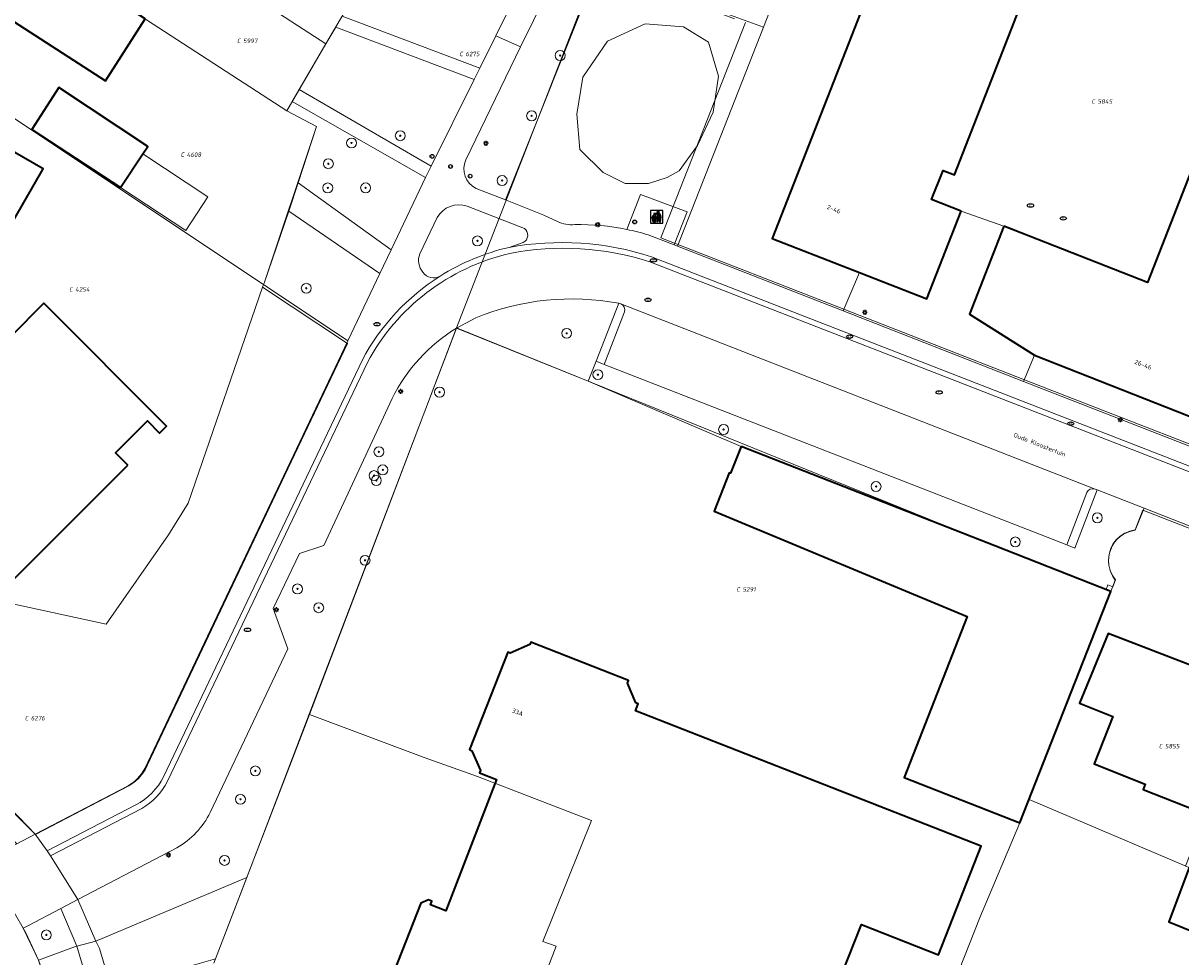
# Model space of a CAD drawing. Header units: metres. Extents: x 183765 to 187731, y 443805 to 446163.
# Tile 79 of 120: x 186374 to 186467, y 444649 to 444724. Entities that reach past the tile are written whole.
import ezdxf
from ezdxf.enums import TextEntityAlignment as Align

# ---------------------------------------------------------------- set-up
doc = ezdxf.new("R2010")
doc.units = ezdxf.units.M
doc.layers.get('0').update_dxf_attribs({"lineweight": 25})
for name, color, linetype, lineweight in [('B-WE-GR-BEPLANTING_CULTUUR_BODEMBEDEKKER-GV', 90, 'Continuous', 18), ('B-WE-GR-BEPLANTING_CULTUUR_BOSPLANTSOEN-GV', 90, 'Continuous', 18), ('B-WE-GR-BEPLANTING_CULTUUR_HEESTERS-GV', 90, 'Continuous', 18), ('B-WE-GR-BOOM-S', 253, 'Continuous', 25), ('B-WE-GR-HAAG-GV', 90, 'Continuous', 13), ('B-WE-GW-TALUD_KRUIN-G', 253, 'Continuous', 18), ('B-WE-IE-AFVAL APART PLAATS-S', 7, 'Continuous', 25), ('B-WE-IE-MEUBILAIR-S', 7, 'Continuous', 25), ('B-WE-OG-BEBOUWING-GV', 7, 'Continuous', 35), ('B-WE-OG-BEBOUWING-T18', 10, 'Continuous', 18), ('B-WE-OG-BEBOUWING_OVERBOUWING-GV', 7, 'Continuous', 18), ('B-WE-OG-TERREIN_BEGROEID-GV', 7, 'Continuous', 18), ('B-WE-OG-TERREIN_ERF-GV', 7, 'Continuous', 18), ('B-WE-OG-TOPOGRAFIE-T18', 10, 'Continuous', 18), ('B-WE-VH-ONVERHARD_ZAND-GV', 210, 'Continuous', 18), ('B-WE-VH-OPENVERHARDING-GV', 90, 'Continuous', 18), ('B-WE-VH-OPENVERHARDING_BETONSTRAATSTEEN-GV', 90, 'Continuous', 18), ('B-WE-VH-OPENVERHARDING_STRAATBAKSTEEN-GV', 90, 'Continuous', 18), ('B-WE-VH-OPENVERHARDING_TEGEL-GV', 90, 'Continuous', 18)]:
    doc.layers.add(name, color=color, linetype=linetype, lineweight=lineweight)
doc.layers.add('B-WE-KG-GRENS_PERCEEL-G', color=7, linetype='Continuous', lineweight=13, true_color=0xa55252)
doc.layers.add('B-WE-KG-GRENS_PERCEEL-S', color=7, linetype='Continuous', lineweight=25, true_color=0xa55252)
doc.styles.add('NLCS-ISO', font='NLCS-ISO.ttf')
doc.styles.add('NLCS-ISO-M200-T18', font='NLCS-ISO.ttf', dxfattribs={"height": 0.36})

# ---------------------------------------------------------------- blocks, each defined once
blk = doc.blocks.new('SIE-AFVAL APART PLAATS-SO')
h = blk.add_hatch(color=256)
h.dxf.hatch_style = 1
h.paths.add_polyline_path([(-0.09, 0.07), (-1.76, 0.07, 0.819081), (-1.79, -0.09), (-1.4, -2.19, 0.36153), (-1.37, -2.21), (-0.47, -2.21, 0.36153), (-0.44, -2.19), (-0.05, -0.09, 0.819081)])
h.paths.add_polyline_path([(-0.16, -0.1), (-0.2, -0.33), (-0.49, -0.33), (-0.47, -0.1)], flags=16)
h.paths.add_polyline_path([(-0.55, -0.1), (-0.58, -0.33), (-0.87, -0.33), (-0.87, -0.1)], flags=16)
h.paths.add_polyline_path([(-0.22, -0.42), (-0.27, -0.73), (-0.53, -0.73), (-0.5, -0.42)], flags=16)
h.paths.add_polyline_path([(-0.58, -0.42), (-0.61, -0.73), (-0.87, -0.73), (-0.87, -0.42)], flags=16)
h.paths.add_polyline_path([(-0.95, -0.1), (-0.95, -0.33), (-1.27, -0.33), (-1.29, -0.1)], flags=16)
h.paths.add_polyline_path([(-0.95, -0.42), (-0.95, -0.73), (-1.23, -0.73), (-1.26, -0.42)], flags=16)
h.paths.add_polyline_path([(-0.29, -0.83), (-0.34, -1.09), (-0.56, -1.09), (-0.54, -0.83)], flags=16)
h.paths.add_polyline_path([(-0.62, -0.83), (-0.65, -1.09), (-0.87, -1.09), (-0.87, -0.83)], flags=16)
h.paths.add_polyline_path([(-0.95, -0.83), (-0.95, -1.09), (-1.2, -1.09), (-1.22, -0.83)], flags=16)
h.paths.add_polyline_path([(-1.35, -0.33), (-1.64, -0.33), (-1.69, -0.1), (-1.37, -0.1)], flags=16)
h.paths.add_polyline_path([(-1.34, -0.42), (-1.31, -0.73), (-1.57, -0.73), (-1.63, -0.42)], flags=16)
h.paths.add_polyline_path([(-0.36, -1.18), (-0.41, -1.44), (-0.6, -1.44), (-0.57, -1.18)], flags=16)
h.paths.add_polyline_path([(-0.65, -1.18), (-0.68, -1.44), (-0.87, -1.44), (-0.87, -1.18)], flags=16)
h.paths.add_polyline_path([(-1.3, -0.83), (-1.28, -1.09), (-1.5, -1.09), (-1.55, -0.83)], flags=16)
h.paths.add_polyline_path([(-0.95, -1.18), (-0.95, -1.44), (-1.17, -1.44), (-1.19, -1.18)], flags=16)
h.paths.add_polyline_path([(-0.42, -1.53), (-0.47, -1.79), (-0.63, -1.79), (-0.6, -1.53)], flags=16)
h.paths.add_polyline_path([(-1.27, -1.18), (-1.25, -1.44), (-1.44, -1.44), (-1.49, -1.18)], flags=16)
h.paths.add_polyline_path([(-0.69, -1.53), (-0.71, -1.79), (-0.87, -1.79), (-0.87, -1.53)], flags=16)
h.paths.add_polyline_path([(-0.95, -1.53), (-0.95, -1.79), (-1.13, -1.79), (-1.16, -1.53)], flags=16)
h.paths.add_polyline_path([(-1.24, -1.53), (-1.22, -1.79), (-1.37, -1.79), (-1.42, -1.53)], flags=16)
h.paths.add_polyline_path([(-0.49, -1.89), (-0.53, -2.13), (-0.66, -2.13), (-0.64, -1.89)], flags=16)
h.paths.add_polyline_path([(-0.72, -1.89), (-0.74, -2.13), (-0.87, -2.13), (-0.87, -1.89)], flags=16)
h.paths.add_polyline_path([(-0.95, -1.89), (-0.95, -2.13), (-1.1, -2.13), (-1.12, -1.89)], flags=16)
h.paths.add_polyline_path([(-1.21, -1.89), (-1.18, -2.13), (-1.31, -2.13), (-1.35, -1.89)], flags=16)
h.paths.add_polyline_path([(-0.19, 0.78, -0.01173), (-0.3, 0.78, -0.148797), (-0.42, 1.03, -0.136076), (-0.69, 0.87), (-0.78, 0.85, -0.038293), (-1.14, 0.96), (-1.19, 0.81, -0.243822), (-1.56, 0.45, 0.344326), (-1, 0.22, -0.139345), (-0.6, 0.22, 0.618436), (-0.56, 0.27, -0.441494), (-0.47, 0.44, 0.309048)])
h.paths.add_polyline_path([(-0.49, 0.51, 0.351556), (-0.64, 0.31, 0.121061), (-1.02, 0.29, -0.288745), (-1.45, 0.42, 0.203599), (-1.12, 0.79), (-1.09, 0.87, 0.083075), (-0.28, 0.71, -0.242261)], flags=16)
h.paths.add_polyline_path([(-0.4, 0.79, -0.023345), (-0.63, 0.82, 0.07081), (-0.46, 0.9, 0.059965)], flags=16)
h.paths.add_polyline_path([(1.12, 1.48), (-1.07, 1.48, 0.860559), (-1.08, 1.42), (0.29, 1, -0.146703), (0.53, 0.28, 0.421968), (0.56, 0.25), (1.6, 0.31, 0.450293), (1.63, 0.34, 0.122241)])
h.paths.add_polyline_path([(0.26, 1.93, 1), (1.07, 1.93, 1)])
h.paths.add_polyline_path([(1.65, 0.15, 0.429303), (1.62, 0.18), (0.55, 0.23, 0.38429), (0.51, 0.2), (0.16, -2.16, 0.83726), (0.22, -2.18), (0.99, -0.78, -0.688204), (1.05, -0.78), (1.36, -2.14, 0.84934), (1.42, -2.14)])
for p, q in [((-0.09, 0.07), (-1.76, 0.07)), ((-1.4, -2.19), (-1.79, -0.09)), ((-1.37, -0.1), (-1.69, -0.1)), ((-1.64, -0.33), (-1.69, -0.1)), ((-1.64, -0.33), (-1.35, -0.33)), ((-1.63, -0.42), (-1.34, -0.42)), ((-1.57, -0.73), (-1.63, -0.42)), ((-1.57, -0.73), (-1.31, -0.73)), ((-1.55, -0.83), (-1.3, -0.83)), ((-1.5, -1.09), (-1.55, -0.83)), ((-1.5, -1.09), (-1.28, -1.09)), ((-1.49, -1.18), (-1.27, -1.18)), ((-1.44, -1.44), (-1.49, -1.18)), ((-1.44, -1.44), (-1.25, -1.44)), ((-1.42, -1.53), (-1.24, -1.53)), ((-1.37, -1.79), (-1.42, -1.53)), ((-1.37, -1.79), (-1.22, -1.79)), ((-1.37, -2.21), (-0.47, -2.21)), ((-1.31, -2.13), (-1.35, -1.89)), ((-1.35, -1.89), (-1.21, -1.89)), ((-1.31, -2.13), (-1.18, -2.13)), ((-0.95, -0.1), (-1.29, -0.1)), ((-1.27, -0.33), (-0.95, -0.33)), ((-1.26, -0.42), (-0.95, -0.42)), ((-1.23, -0.73), (-0.95, -0.73)), ((-1.22, -0.83), (-0.95, -0.83)), ((-1.2, -1.09), (-0.95, -1.09)), ((-1.19, -1.18), (-0.95, -1.18)), ((-1.17, -1.44), (-0.95, -1.44)), ((-1.16, -1.53), (-0.95, -1.53)), ((-1.13, -1.79), (-0.95, -1.79)), ((-1.12, -1.89), (-0.95, -1.89)), ((-1.1, -2.13), (-0.95, -2.13)), ((-0.95, -0.1), (-0.95, -0.33)), ((-0.95, -0.42), (-0.95, -0.73)), ((-0.95, -0.83), (-0.95, -1.09)), ((-0.95, -1.18), (-0.95, -1.44)), ((-0.95, -1.53), (-0.95, -1.79)), ((-0.95, -1.89), (-0.95, -2.13)), ((-0.87, -0.1), (-0.87, -0.33)), ((-0.55, -0.1), (-0.87, -0.1)), ((-0.87, -0.33), (-0.58, -0.33)), ((-0.87, -0.42), (-0.87, -0.73)), ((-0.87, -0.42), (-0.58, -0.42)), ((-0.87, -0.73), (-0.61, -0.73)), ((-0.87, -0.83), (-0.62, -0.83)), ((-0.87, -0.83), (-0.87, -1.09)), ((-0.87, -1.09), (-0.65, -1.09)), ((-0.87, -1.18), (-0.65, -1.18)), ((-0.87, -1.18), (-0.87, -1.44)), ((-0.87, -1.44), (-0.68, -1.44)), ((-0.87, -1.53), (-0.69, -1.53)), ((-0.87, -1.53), (-0.87, -1.79)), ((-0.87, -1.79), (-0.71, -1.79)), ((-0.87, -1.89), (-0.87, -2.13)), ((-0.87, -1.89), (-0.72, -1.89)), ((-0.87, -2.13), (-0.74, -2.13)), ((-0.66, -2.13), (-0.53, -2.13)), ((-0.64, -1.89), (-0.49, -1.89)), ((-0.63, -1.79), (-0.47, -1.79)), ((-0.6, -1.44), (-0.41, -1.44)), ((-0.6, -1.53), (-0.42, -1.53)), ((-0.57, -1.18), (-0.36, -1.18)), ((-0.56, -1.09), (-0.34, -1.09)), ((-0.54, -0.83), (-0.29, -0.83)), ((-0.53, -0.73), (-0.27, -0.73)), ((-0.53, -2.13), (-0.49, -1.89)), ((-0.5, -0.42), (-0.22, -0.42)), ((-0.49, -0.33), (-0.2, -0.33)), ((-0.16, -0.1), (-0.47, -0.1)), ((-0.47, -1.79), (-0.42, -1.53)), ((-0.44, -2.19), (-0.05, -0.09)), ((-0.41, -1.44), (-0.36, -1.18)), ((-0.34, -1.09), (-0.29, -0.83)), ((-0.27, -0.73), (-0.22, -0.42)), ((-0.2, -0.33), (-0.16, -0.1))]:
    blk.add_line(p, q)
blk.add_lwpolyline([(-2.5, -2.51), (2.5, -2.51), (2.5, 2.49), (-2.5, 2.49)], close=True)
for points in [[(-0.78, 0.85, -0.038293), (-1.14, 0.96), (-1.19, 0.81, -0.243822), (-1.56, 0.45, 0.344326), (-1, 0.22, -0.139345), (-0.6, 0.22, 0.618436), (-0.56, 0.27, -0.441494), (-0.47, 0.44, 0.309048), (-0.19, 0.78, -0.01173), (-0.3, 0.78, -0.01173)], [(-0.78, 0.85), (-0.69, 0.87, 0.136076), (-0.42, 1.03, 0.156405), (-0.29, 0.77)], [(-0.78, 0.85), (-0.69, 0.87, 0.136076), (-0.42, 1.03, 0.148797), (-0.3, 0.78, 0.148797)], [(-0.63, 0.82, 0.07081), (-0.46, 0.9, 0.059965), (-0.4, 0.79, 0.059965)], [(-0.4, 0.79, -0.023345), (-0.63, 0.82)]]:
    blk.add_lwpolyline(points, format="xyb")
for points in [[(-1.09, 0.87), (-1.12, 0.79, -0.203599), (-1.45, 0.42, 0.288745), (-1.02, 0.29, -0.121061), (-0.64, 0.31, -0.351556), (-0.49, 0.51, 0.242261), (-0.28, 0.71, -0.083075)], [(-1.07, 1.48), (1.12, 1.48, -0.122241), (1.63, 0.34, -0.450293), (1.6, 0.31), (0.56, 0.25, -0.421968), (0.53, 0.28, 0.146703), (0.29, 1), (-1.08, 1.42, -0.860559)], [(0.55, 0.23), (1.62, 0.18, -0.429303), (1.65, 0.15), (1.42, -2.14, -0.84934), (1.36, -2.14), (1.05, -0.78, 0.688204), (0.99, -0.78), (0.22, -2.18, -0.83726), (0.16, -2.16), (0.51, 0.2, -0.38429)]]:
    blk.add_lwpolyline(points, format="xyb", close=True)
for points in [[(-1.35, -0.33), (-1.37, -0.1)], [(-1.31, -0.73), (-1.34, -0.42)], [(-1.28, -1.09), (-1.3, -0.83)], [(-1.27, -0.33), (-1.29, -0.1)], [(-1.25, -1.44), (-1.27, -1.18)], [(-1.23, -0.73), (-1.26, -0.42)], [(-1.22, -1.79), (-1.24, -1.53)], [(-1.2, -1.09), (-1.22, -0.83)], [(-1.18, -2.13), (-1.21, -1.89)], [(-1.17, -1.44), (-1.19, -1.18)], [(-1.18, -2.22), (-1.18, -2.21)], [(-1.13, -1.79), (-1.16, -1.53)], [(-1.1, -2.13), (-1.12, -1.89)], [(-0.74, -2.13), (-0.72, -1.89)], [(-0.71, -1.79), (-0.69, -1.53)], [(-0.68, -1.44), (-0.65, -1.18)], [(-0.66, -2.13), (-0.64, -1.89)], [(-0.65, -1.09), (-0.62, -0.83)], [(-0.63, -1.79), (-0.6, -1.53)], [(-0.61, -0.73), (-0.58, -0.42)], [(-0.6, -1.44), (-0.57, -1.18)], [(-0.58, -0.33), (-0.55, -0.1)], [(-0.56, -1.09), (-0.54, -0.83)], [(-0.53, -0.73), (-0.5, -0.42)], [(-0.49, -0.33), (-0.47, -0.1)]]:
    blk.add_lwpolyline(points)
blk.add_circle((0.66, 1.93), 0.401)
for centre, radius, start, end in [((-1.76, -0.01), 0.0869, 90, 247.281), ((-0.09, -0.01), 0.0869, 292.719, 90), ((-1.37, -2.18), 0.0318, 190.4943, 270), ((-0.47, -2.18), 0.0318, 270, 349.5057)]:
    blk.add_arc(centre, radius, start, end)
blk = doc.blocks.new('SIE-MEUBILAIR_PAAL_LICHTMAST-SO')
for points in [[(-0.62, 0), (-1, 0)], [(-0.71, 0.71), (-0.44, 0.44)], [(0, 1), (0, 0.62)], [(0.44, 0.44), (0.71, 0.71)], [(1, 0), (0.62, 0)], [(-0.71, -0.71), (-0.44, -0.44)], [(0, -0.62), (0, -1)], [(0.44, -0.44), (0.71, -0.71)]]:
    blk.add_lwpolyline(points)
blk.add_circle((0, 0), 0.5)
blk = doc.blocks.new('SIE-MEUBILAIR_PAAL_AFSLUITPAAL-SO')
blk.add_circle((0, 0), 0.75)
at = {"style": 'NLCS-ISO'}
blk.add_text('af', height=0.75, dxfattribs=at).set_placement((0, 0.05), align=Align.MIDDLE_CENTER)
blk = doc.blocks.new('SIE-MEUBILAIR_PUT_RIOOLPUT-SO')
blk.add_ellipse((0, 0), major_axis=(1.25, 0), ratio=0.54)
at = {"style": 'NLCS-ISO'}
blk.add_text('ri', height=0.75, dxfattribs=at).set_placement((-0.04, 0.07), align=Align.MIDDLE_CENTER)
blk = doc.blocks.new('SIE-MEUBILAIR_PUT_KOLK-SO')
blk.add_ellipse((0, 0), major_axis=(1.25, 0), ratio=0.54)
at = {"style": 'NLCS-ISO'}
blk.add_text('klk', height=0.75, dxfattribs=at).set_placement((0.03, 0), align=Align.MIDDLE_CENTER)
blk = doc.blocks.new('SGR-BOOM_GBKN-SO')
at = {"linetype": 'ByBlock', "lineweight": 18}
h = blk.add_hatch(color=0, dxfattribs=at)
h.dxf.hatch_style = 1
edge = h.paths.add_edge_path()
edge.add_arc((0, 0), 0.25, 0, 360)
at = {"color": 0, "linetype": 'ByBlock', "lineweight": 18}
for radius in [2, 0.25]:
    blk.add_circle((0, 0), radius, dxfattribs=at)
at = {"color": 0, "linetype": 'ByBlock', "lineweight": 18, "style": 'NLCS-ISO'}
blk.add_attdef('SOORT', (2.5, 0), '', height=1.5, dxfattribs=at)
blk = doc.blocks.new('SKG-PERCEELNUMMER-SO')
at = {"style": 'NLCS-ISO', "oblique": 10, "flags": 1}
for tag, p in [('GEMEENTECODE', (0, 2.55)), ('PERCEELGROOTTE', (0, -2.45))]:
    blk.add_attdef(tag, text='', height=1.8, dxfattribs=at).set_placement(p, align=Align.MIDDLE_CENTER)
at = {"style": 'NLCS-ISO', "oblique": 10}
blk.add_attdef('SECTIE', text='', height=1.8, dxfattribs=at).set_placement((-0.5, 0), align=Align.MIDDLE_RIGHT)
blk.add_attdef('PERCEELNUMMER', text='', height=1.8, dxfattribs=at).set_placement((0.5, 0), align=Align.MIDDLE_LEFT)

msp = doc.modelspace()

# ---------------------------------------------------------------- linework, layer by layer
at = {"layer": 'B-WE-GR-BEPLANTING_CULTUUR_BODEMBEDEKKER-GV', "flags": 128}
for points in [[(186386.205, 444657.38), (186378.238, 444653.225), (186379.679, 444649.872), (186391.841, 444654.976), (186408.723, 444699.204)], [(186403.526, 444693.534), (186398.032, 444681.715), (186396.085, 444681.051), (186393.962, 444676.625), (186395.138, 444673.377), (186388.897, 444660.229)]]:
    msp.add_lwpolyline(points, dxfattribs=at)
at = {"layer": 'B-WE-GR-BEPLANTING_CULTUUR_BODEMBEDEKKER-GV'}
for points in [[(186408.723, 444699.204, 0.140729), (186403.526, 444693.534)], [(186388.897, 444660.229, -0.152839), (186386.205, 444657.38)]]:
    msp.add_lwpolyline(points, format="xyb", dxfattribs=at)
at = {"layer": 'B-WE-GR-BEPLANTING_CULTUUR_BOSPLANTSOEN-GV', "flags": 128}
for points in [[(186440.531, 444741.388), (186439.307, 444742.064), (186441.826, 444748.129), (186438.571, 444749.636), (186441.155, 444755.255), (186444.446, 444753.738), (186447.888, 444760.639), (186453.621, 444772.397), (186453.225, 444772.587), (186447.385, 444775.669), (186446.563, 444773.957), (186440.999, 444776.86), (186438.905, 444772.613), (186413.872, 444721.837), (186409.457, 444712.748)], [(186410.285, 444710.441), (186412.645, 444709.513), (186420.145, 444728.28), (186433.409, 444723.426), (186439.532, 444739.087), (186440.531, 444741.388)]]:
    msp.add_lwpolyline(points, dxfattribs=at)
for points in [[(186395.495, 444717.44), (186395.053, 444716.683), (186397.457, 444715.412), (186395.966, 444710.883), (186403.447, 444705.485), (186406.222, 444711.328)], [(186402.552, 444703.6), (186395.216, 444708.605), (186393.227, 444702.819), (186393.172, 444702.711), (186399.978, 444698.181)]]:
    msp.add_lwpolyline(points, close=True, dxfattribs=at)
at = {"layer": 'B-WE-GR-BEPLANTING_CULTUUR_BOSPLANTSOEN-GV'}
msp.add_lwpolyline([(186409.457, 444712.748, 0.407411), (186410.285, 444710.441)], format="xyb", dxfattribs=at)
at = {"layer": 'B-WE-GR-BEPLANTING_CULTUUR_HEESTERS-GV', "flags": 128}
for points in [[(186405.518, 444731.689), (186402.729, 444727.286), (186401.703, 444727.936), (186399.522, 444724.287), (186410.589, 444720.125), (186411.878, 444722.723), (186412.772, 444724.524), (186411.195, 444725.312)], [(186410.136, 444719.212), (186399, 444723.413), (186398.206, 444722.086), (186396.057, 444718.404), (186406.67, 444712.23)], [(186425.665, 444711.312), (186424.153, 444710.839), (186422.281, 444710.835), (186420.505, 444711.716), (186418.636, 444713.562), (186418.405, 444716.425), (186418.867, 444719.379), (186420.852, 444722.288), (186423.899, 444723.673), (186426.992, 444723.442), (186429, 444722.196), (186429.808, 444719.472), (186429.358, 444716.575), (186428.1, 444713.886), (186426.623, 444711.854)]]:
    msp.add_lwpolyline(points, close=True, dxfattribs=at)
for points in [[(186433.409, 444723.426), (186420.145, 444728.28), (186412.645, 444709.513), (186415.735, 444708.298), (186416.828, 444707.764)], [(186422.423, 444707.137), (186423.524, 444709.952), (186427.267, 444708.542), (186426.229, 444705.888), (186426.509, 444705.779), (186433.409, 444723.426)], [(186420.598, 444696.271), (186419.946, 444696.525), (186419.32, 444694.92), (186431.615, 444689.664), (186452.045, 444681.685), (186461.373, 444678.004), (186461.722, 444678.925)], [(186463.316, 444682.935), (186464.038, 444684.699), (186460.256, 444686.175), (186458.482, 444681.494), (186457.83, 444681.748), (186420.598, 444696.271)]]:
    msp.add_lwpolyline(points, dxfattribs=at)
at = {"layer": 'B-WE-GR-BEPLANTING_CULTUUR_HEESTERS-GV'}
for points in [[(186416.828, 444707.764, 0.132014), (186418.228, 444707.528)], [(186418.228, 444707.528, -0.054778), (186422.423, 444707.137)], [(186461.722, 444678.925, -0.58121), (186463.316, 444682.935)]]:
    msp.add_lwpolyline(points, format="xyb", dxfattribs=at)
at = {"layer": 'B-WE-GR-HAAG-GV'}
for points in [[(186409.574, 444709.017, 0.364828), (186407.167, 444708.091)], [(186414.087, 444706.091, 0.557772), (186414.172, 444707.218)], [(186405.756, 444705.181, 0.275139), (186406.012, 444703.701)], [(186407.405, 444703.384, -0.083793), (186412.943, 444705.698)], [(186406.012, 444703.701, 0.40884), (186407.405, 444703.384)], [(186421.764, 444701.194, 0.145709), (186410.262, 444700.018)]]:
    msp.add_lwpolyline(points, format="xyb", dxfattribs=at)
at = {"layer": 'B-WE-GR-HAAG-GV', "flags": 128}
for points in [[(186414.172, 444707.218), (186409.574, 444709.017)], [(186407.167, 444708.091), (186405.756, 444705.181)], [(186412.943, 444705.698), (186414.087, 444706.091)], [(186410.262, 444700.018), (186408.723, 444699.204), (186419.32, 444694.92), (186419.946, 444696.525), (186421.764, 444701.194)]]:
    msp.add_lwpolyline(points, dxfattribs=at)
at = {"layer": 'B-WE-GW-TALUD_KRUIN-G', "flags": 128}
msp.add_lwpolyline([(186425.665, 444711.312), (186426.623, 444711.854), (186428.1, 444713.886), (186429.358, 444716.575), (186429.808, 444719.472), (186429, 444722.196), (186426.992, 444723.442), (186423.899, 444723.673), (186420.852, 444722.288), (186418.867, 444719.379), (186418.405, 444716.425), (186418.636, 444713.562), (186420.505, 444711.716), (186422.281, 444710.835), (186424.153, 444710.839)], close=True, dxfattribs=at)
at = {"layer": 'B-WE-KG-GRENS_PERCEEL-G', "flags": 128}
for points in [[(186373.397, 444738.161), (186378.824, 444734.645), (186387.081, 444729.295), (186398.206, 444722.086)], [(186370.007, 444732.946), (186395.053, 444716.683)], [(186431.082, 444724.099), (186420.016, 444728.255), (186408.707, 444699.231)], [(186401.194, 444727.206), (186398.206, 444722.086)], [(186425.164, 444706.475), (186431.98, 444723.803)], [(186393.172, 444702.711), (186363.485, 444722.466)], [(186398.206, 444722.086), (186395.053, 444716.683)], [(186395.053, 444716.683), (186397.457, 444715.412), (186393.227, 444702.819), (186393.172, 444702.711)], [(186476.491, 444686.441), (186454.408, 444695.04), (186439.893, 444700.734), (186425.164, 444706.475)], [(186393.095, 444702.488), (186387.133, 444685.122)], [(186393.172, 444702.711), (186393.095, 444702.488)], [(186393.095, 444702.488), (186399.932, 444697.963)], [(186408.707, 444699.231), (186396.891, 444668.099)], [(186409.853, 444698.759), (186408.707, 444699.231)], [(186452.045, 444681.685), (186409.853, 444698.759)], [(186395.139, 444687.864), (186399.932, 444697.963)], [(186385.542, 444682.55), (186380.529, 444675.368), (186360.138, 444679.794), (186347.296, 444687.812)], [(186395.139, 444687.864), (186383.86, 444664.059)], [(186387.133, 444685.122), (186385.542, 444682.55)], [(186474.013, 444680.635), (186463.954, 444684.56), (186463.321, 444682.953)], [(186463.321, 444682.953), (186462.894, 444682.859), (186462.49, 444682.69), (186462.122, 444682.452), (186461.802, 444682.154), (186461.54, 444681.803), (186461.344, 444681.412), (186461.22, 444680.992), (186461.173, 444680.556), (186461.204, 444680.12), (186461.311, 444679.695), (186461.492, 444679.296), (186461.74, 444678.936)], [(186461, 444678.151), (186452.045, 444681.685)], [(186461, 444678.151), (186461.134, 444678.537)], [(186461.522, 444678.385), (186461.134, 444678.537)], [(186461.74, 444678.936), (186461.522, 444678.385)], [(186460.908, 444676.819), (186461.373, 444678.004), (186461, 444678.151)], [(186454.79, 444661.27), (186460.908, 444676.819)], [(186396.891, 444668.099), (186389.198, 444648.107)], [(186396.891, 444668.099), (186406.121, 444664.657), (186410.406, 444663.11), (186419.571, 444659.581), (186415.66, 444649.83), (186416.721, 444649.453), (186410.862, 444634.164)], [(186382.352, 444662.374), (186374.828, 444658.46), (186371.409, 444661.987), (186366.066, 444666.669)], [(186372.915, 444625.003), (186375.877, 444633.593), (186376.509, 444637.579), (186376.625, 444639.27), (186376.595, 444641.725), (186376.499, 444643.084), (186376.288, 444644.653), (186375.749, 444646.5), (186375.076, 444648.338), (186374.054, 444650.546), (186373.01, 444652.369), (186371.39, 444654.62), (186370.396, 444655.807), (186369.118, 444657.149), (186368.726, 444657.518), (186364.205, 444661.861), (186363.476, 444662.594), (186362.776, 444663.224), (186361.806, 444663.982)], [(186383.86, 444664.059), (186383.653, 444663.648), (186383.394, 444663.268), (186383.087, 444662.925), (186382.737, 444662.625), (186382.352, 444662.374)], [(186436.237, 444633.709), (186439.209, 444641.34), (186445.689, 444638.778), (186450.845, 444651.817), (186454.047, 444659.393), (186454.79, 444661.27)], [(186467.339, 444655.928), (186454.79, 444661.27)]]:
    msp.add_lwpolyline(points, dxfattribs=at)
at = {"layer": 'B-WE-OG-BEBOUWING-GV', "flags": 128}
for points in [[(186449.324, 444708.611), (186446.941, 444709.546), (186447.862, 444711.894), (186448.778, 444711.535), (186455.838, 444729.598), (186463.329, 444726.721), (186465.564, 444732.427), (186458.042, 444735.374), (186456.842, 444732.311), (186445.911, 444736.592), (186434.112, 444706.418), (186441.13, 444703.669), (186446.558, 444701.544)], [(186452.759, 444707.394), (186449.989, 444700.316), (186455.223, 444697.011), (186472.048, 444690.408), (186484.279, 444721.593), (186473.389, 444725.831), (186474.626, 444729.028), (186467.053, 444731.843), (186464.812, 444726.104), (186472.268, 444723.18), (186464.328, 444702.865)], [(186375.442, 444729.417), (186372.211, 444724.441), (186380.468, 444719.09), (186383.655, 444724.084)], [(186381.685, 444710.517), (186383.467, 444713.212), (186383.87, 444713.822), (186376.701, 444718.562), (186374.537, 444715.19), (186381.675, 444710.502)], [(186364.327, 444717.503), (186365.54, 444716.805), (186363.733, 444713.667), (186362.519, 444714.366), (186360.56, 444710.965), (186361.773, 444710.266), (186359.951, 444707.103), (186358.738, 444707.802), (186353.08, 444697.979), (186357.404, 444695.488), (186358.102, 444696.701), (186361.273, 444694.875), (186360.574, 444693.662), (186363.82, 444691.791), (186375.464, 444712.006), (186364.723, 444718.192)], [(186382.26, 444688.182), (186381.271, 444689.174), (186383.835, 444691.731), (186384.824, 444690.74), (186385.372, 444691.296), (186375.508, 444701.194), (186370.076, 444695.764), (186371.143, 444694.696), (186356.81, 444680.36), (186359.447, 444677.712), (186360.436, 444678.703), (186363.038, 444676.108), (186362.049, 444675.117), (186365.609, 444671.54)], [(186431.615, 444689.664), (186430.761, 444687.524), (186430.655, 444687.564), (186429.448, 444684.471), (186449.809, 444675.985), (186444.727, 444663.035), (186454.047, 444659.393), (186461.373, 444678.004), (186452.045, 444681.685)], [(186473.371, 444671.068), (186468.31, 444673.065), (186467.899, 444672.023), (186461.156, 444674.633), (186458.845, 444669.014), (186461.54, 444667.945), (186460.026, 444664.124), (186464.143, 444662.492), (186463.975, 444662.063), (186469.003, 444660.095)], [(186473.414, 444653.47), (186472.428, 444653.868), (186467.663, 444655.79), (186466.04, 444651.416), (186471.792, 444649.095)]]:
    msp.add_lwpolyline(points, close=True, dxfattribs=at)
msp.add_lwpolyline([(186431.024, 444625.264), (186441.29, 444651.215), (186447.498, 444648.776), (186450.932, 444657.516), (186423.129, 444668.41), (186423.341, 444668.976), (186423.148, 444669.049), (186422.474, 444670.635), (186422.564, 444670.833), (186414.701, 444673.931), (186414.622, 444673.733), (186413.037, 444673.033), (186412.85, 444673.129), (186409.772, 444665.275), (186409.958, 444665.178), (186410.641, 444663.594), (186410.571, 444663.398), (186411.935, 444662.863), (186407.846, 444652.306), (186406.619, 444652.79), (186406.733, 444653.089), (186406.454, 444653.195), (186405.84, 444652.926), (186395.726, 444627.191)], dxfattribs=at)
at = {"layer": 'B-WE-OG-BEBOUWING_OVERBOUWING-GV', "flags": 128}
msp.add_lwpolyline([(186383.467, 444713.212), (186381.685, 444710.517), (186386.921, 444707.055), (186388.703, 444709.75)], close=True, dxfattribs=at)
at = {"layer": 'B-WE-OG-TERREIN_BEGROEID-GV', "flags": 128}
for points in [[(186425.665, 444711.312), (186426.623, 444711.854), (186428.1, 444713.886), (186429.358, 444716.575), (186429.808, 444719.472), (186429, 444722.196), (186426.992, 444723.442), (186423.899, 444723.673), (186420.852, 444722.288), (186418.867, 444719.379), (186418.405, 444716.425), (186418.636, 444713.562), (186420.505, 444711.716), (186422.281, 444710.835), (186424.153, 444710.839)], [(186376.881, 444652.499), (186374.206, 444651.112), (186373.842, 444650.921), (186375.076, 444648.338), (186378.056, 444649.444), (186378.168, 444649.474)]]:
    msp.add_lwpolyline(points, close=True, dxfattribs=at)
at = {"layer": 'B-WE-OG-TERREIN_ERF-GV', "flags": 128}
for points in [[(186439.532, 444739.087), (186433.409, 444723.426), (186426.509, 444705.779), (186439.834, 444700.585), (186441.13, 444703.669), (186434.112, 444706.418), (186445.911, 444736.592)], [(186455.838, 444729.598), (186448.778, 444711.535), (186447.862, 444711.894), (186446.941, 444709.546), (186449.324, 444708.611), (186452.759, 444707.394), (186464.328, 444702.865), (186472.268, 444723.18)], [(186383.655, 444724.084), (186380.468, 444719.09), (186372.211, 444724.441)], [(186395.216, 444708.605), (186395.966, 444710.883), (186397.457, 444715.412), (186395.053, 444716.683), (186395.495, 444717.44), (186396.057, 444718.404), (186398.206, 444722.086), (186399, 444723.413), (186399.522, 444724.287)], [(186383.625, 444663.749), (186389.171, 444675.426), (186399.978, 444698.181), (186393.172, 444702.711), (186393.227, 444702.819), (186395.216, 444708.605)], [(186461.722, 444678.925), (186461.373, 444678.004), (186454.047, 444659.393), (186444.727, 444663.035), (186449.809, 444675.985), (186429.448, 444684.471), (186430.655, 444687.564), (186430.761, 444687.524), (186431.615, 444689.664), (186419.32, 444694.92), (186408.723, 444699.204), (186391.841, 444654.976), (186389.333, 444648.432)], [(186472.048, 444690.408), (186455.223, 444697.011), (186454.35, 444694.891), (186476.442, 444686.288)], [(186474.439, 444680.641), (186464.038, 444684.699), (186463.316, 444682.935)], [(186395.726, 444627.191), (186405.84, 444652.926), (186406.454, 444653.195), (186406.733, 444653.089), (186406.619, 444652.79), (186407.846, 444652.306), (186411.935, 444662.863), (186410.571, 444663.398), (186410.641, 444663.594), (186409.958, 444665.178), (186409.772, 444665.275), (186412.85, 444673.129), (186413.037, 444673.033), (186414.622, 444673.733), (186414.701, 444673.931), (186422.564, 444670.833), (186422.474, 444670.635), (186423.148, 444669.049), (186423.341, 444668.976), (186423.129, 444668.41), (186450.932, 444657.516), (186447.498, 444648.776), (186441.29, 444651.215), (186431.024, 444625.264)], [(186371.155, 444662.119), (186374.812, 444658.47), (186382.281, 444662.366)]]:
    msp.add_lwpolyline(points, dxfattribs=at)
for points in [[(186383.467, 444713.212), (186381.685, 444710.517), (186381.675, 444710.502), (186374.537, 444715.19), (186376.701, 444718.562), (186383.87, 444713.822)], [(186363.733, 444713.667), (186365.54, 444716.805), (186364.327, 444717.503), (186364.723, 444718.192), (186375.464, 444712.006), (186363.82, 444691.791), (186360.574, 444693.662), (186361.273, 444694.875), (186358.102, 444696.701), (186357.404, 444695.488), (186353.08, 444697.979), (186358.738, 444707.802), (186359.951, 444707.103), (186361.773, 444710.266), (186360.56, 444710.965), (186362.519, 444714.366)], [(186383.835, 444691.731), (186381.271, 444689.174), (186382.26, 444688.182), (186365.609, 444671.54), (186362.049, 444675.117), (186363.038, 444676.108), (186360.436, 444678.703), (186359.447, 444677.712), (186356.81, 444680.36), (186371.143, 444694.696), (186370.076, 444695.764), (186375.508, 444701.194), (186385.372, 444691.296), (186384.824, 444690.74)], [(186467.663, 444655.79), (186467.365, 444655.908), (186469.003, 444660.095), (186463.975, 444662.063), (186464.143, 444662.492), (186460.026, 444664.124), (186461.54, 444667.945), (186458.845, 444669.014), (186461.156, 444674.633), (186467.899, 444672.023), (186468.31, 444673.065), (186473.371, 444671.068), (186478.459, 444669.061), (186478.052, 444668.032), (186482.153, 444666.41), (186478.368, 444656.937), (186474.239, 444658.525), (186474.086, 444658.106), (186472.428, 444653.868), (186473.414, 444653.47), (186471.792, 444649.095), (186466.04, 444651.416)]]:
    msp.add_lwpolyline(points, close=True, dxfattribs=at)
at = {"layer": 'B-WE-OG-TERREIN_ERF-GV'}
for points in [[(186463.316, 444682.935, 0.58121), (186461.722, 444678.925)], [(186382.281, 444662.366, 0.139855), (186383.625, 444663.749)]]:
    msp.add_lwpolyline(points, format="xyb", dxfattribs=at)
at = {"layer": 'B-WE-VH-ONVERHARD_ZAND-GV'}
for points in [[(186409.574, 444709.017, 0.364828), (186407.167, 444708.091)], [(186414.087, 444706.091, 0.557772), (186414.172, 444707.218)], [(186405.756, 444705.181, 0.275139), (186406.012, 444703.701)], [(186407.405, 444703.384, -0.083793), (186412.943, 444705.698)], [(186406.012, 444703.701, 0.40884), (186407.405, 444703.384)], [(186421.764, 444701.194, 0.145709), (186410.262, 444700.018)]]:
    msp.add_lwpolyline(points, format="xyb", dxfattribs=at)
at = {"layer": 'B-WE-VH-ONVERHARD_ZAND-GV', "flags": 128}
for points in [[(186414.172, 444707.218), (186409.574, 444709.017)], [(186407.167, 444708.091), (186405.756, 444705.181)], [(186412.943, 444705.698), (186414.087, 444706.091)], [(186410.262, 444700.018), (186408.723, 444699.204), (186419.32, 444694.92), (186419.946, 444696.525), (186421.764, 444701.194)]]:
    msp.add_lwpolyline(points, dxfattribs=at)
at = {"layer": 'B-WE-VH-OPENVERHARDING-GV', "flags": 128}
for points in [[(186423.524, 444709.952), (186422.423, 444707.137)], [(186424.132, 444706.705), (186426.229, 444705.888), (186427.267, 444708.542), (186423.524, 444709.952)]]:
    msp.add_lwpolyline(points, dxfattribs=at)
at = {"layer": 'B-WE-VH-OPENVERHARDING-GV'}
msp.add_lwpolyline([(186422.423, 444707.137, -0.023251), (186424.132, 444706.705)], format="xyb", dxfattribs=at)
at = {"layer": 'B-WE-VH-OPENVERHARDING_BETONSTRAATSTEEN-GV'}
for points in [[(186421.93, 444701.162, -0.38639), (186422.245, 444700.502)], [(186459.429, 444685.967, -0.391316), (186460.095, 444686.238)]]:
    msp.add_lwpolyline(points, format="xyb", dxfattribs=at)
at = {"layer": 'B-WE-VH-OPENVERHARDING_BETONSTRAATSTEEN-GV', "flags": 128}
for points in [[(186460.095, 444686.238), (186421.93, 444701.162)], [(186422.245, 444700.502), (186420.598, 444696.271), (186457.83, 444681.748), (186459.429, 444685.967)], [(186376.054, 444656.727), (186375.764, 444657.134), (186374.812, 444658.47), (186373.324, 444657.699), (186370.682, 444656.286), (186370.267, 444655.952)], [(186373.842, 444650.921), (186374.206, 444651.112), (186376.881, 444652.499), (186378.238, 444653.225), (186376.054, 444656.727)], [(186378.168, 444649.474), (186378.056, 444649.444), (186375.076, 444648.338), (186376.288, 444644.653)], [(186376.62, 444640.506), (186379.661, 444644.399), (186378.168, 444649.474)]]:
    msp.add_lwpolyline(points, dxfattribs=at)
msp.add_lwpolyline([(186391.841, 444654.976), (186379.679, 444649.872), (186379.976, 444649.288), (186381.088, 444645.563), (186386.689, 444647.705), (186389.333, 444648.432)], close=True, dxfattribs=at)
at = {"layer": 'B-WE-VH-OPENVERHARDING_STRAATBAKSTEEN-GV', "flags": 128}
for points in [[(186399.522, 444724.287), (186399, 444723.413), (186410.136, 444719.212), (186410.589, 444720.125)], [(186396.057, 444718.404), (186395.495, 444717.44), (186406.222, 444711.328), (186406.67, 444712.23)], [(186395.966, 444710.883), (186395.216, 444708.605), (186402.552, 444703.6), (186403.447, 444705.485)]]:
    msp.add_lwpolyline(points, close=True, dxfattribs=at)
for points in [[(186409.457, 444712.748), (186413.872, 444721.837), (186411.878, 444722.723), (186410.589, 444720.125), (186410.136, 444719.212), (186406.67, 444712.23), (186406.222, 444711.328), (186403.447, 444705.485), (186402.552, 444703.6), (186399.978, 444698.181), (186389.171, 444675.426), (186383.625, 444663.749)], [(186416.828, 444707.764), (186415.735, 444708.298), (186412.645, 444709.513), (186410.285, 444710.441)], [(186409.574, 444709.017), (186414.172, 444707.218)], [(186405.756, 444705.181), (186407.167, 444708.091)], [(186426.509, 444705.779), (186426.229, 444705.888), (186424.132, 444706.705)], [(186414.087, 444706.091), (186412.943, 444705.698)], [(186476.442, 444686.288), (186454.35, 444694.891), (186439.834, 444700.585), (186426.509, 444705.779)], [(186424.262, 444704.526), (186475.479, 444684.589)], [(186475.479, 444684.589), (186424.262, 444704.526)], [(186475.701, 444684.987), (186424.406, 444704.944)], [(186424.406, 444704.944), (186475.701, 444684.987)], [(186421.93, 444701.162), (186421.764, 444701.194), (186419.946, 444696.525), (186420.598, 444696.271), (186422.245, 444700.502)], [(186421.764, 444701.194), (186421.93, 444701.162), (186460.095, 444686.238), (186460.106, 444686.233), (186460.256, 444686.175), (186464.038, 444684.699), (186474.439, 444680.641)], [(186408.723, 444699.204), (186410.262, 444700.018)], [(186401.138, 444696.657), (186385.138, 444663.096)], [(186385.138, 444663.096), (186401.138, 444696.657)], [(186385.467, 444662.727), (186401.543, 444696.429)], [(186401.543, 444696.429), (186385.467, 444662.727)], [(186388.897, 444660.229), (186395.138, 444673.377), (186393.962, 444676.625), (186396.085, 444681.051), (186398.032, 444681.715), (186403.526, 444693.534)], [(186459.429, 444685.967), (186457.83, 444681.748), (186458.482, 444681.494), (186460.256, 444686.175)], [(186460.256, 444686.175), (186460.106, 444686.233), (186460.095, 444686.238)], [(186382.281, 444662.366), (186374.812, 444658.47), (186375.764, 444657.134), (186382.917, 444660.825)], [(186382.917, 444660.825), (186375.764, 444657.134), (186376.054, 444656.727), (186383.383, 444660.538)], [(186383.383, 444660.538), (186376.054, 444656.727), (186378.238, 444653.225), (186386.205, 444657.38)], [(186376.288, 444644.653), (186375.076, 444648.338), (186373.842, 444650.921)]]:
    msp.add_lwpolyline(points, dxfattribs=at)
at = {"layer": 'B-WE-VH-OPENVERHARDING_STRAATBAKSTEEN-GV'}
for points in [[(186410.285, 444710.441, -0.407411), (186409.457, 444712.748)], [(186407.167, 444708.091, -0.364828), (186409.574, 444709.017)], [(186414.172, 444707.218, -0.557772), (186414.087, 444706.091)], [(186418.228, 444707.528, -0.132014), (186416.828, 444707.764)], [(186422.423, 444707.137, 0.054778), (186418.228, 444707.528)], [(186424.132, 444706.705, 0.023251), (186422.423, 444707.137)], [(186401.543, 444696.429, -0.215617), (186413.01, 444705.209)], [(186413.01, 444705.209, 0.215617), (186401.543, 444696.429)], [(186406.012, 444703.701, -0.275139), (186405.756, 444705.181)], [(186412.943, 444705.698, 0.083793), (186407.405, 444703.384)], [(186424.406, 444704.944, 0.123148), (186412.943, 444705.698)], [(186412.943, 444705.698, -0.123148), (186424.406, 444704.944)], [(186413.01, 444705.209, -0.127466), (186424.262, 444704.526)], [(186424.262, 444704.526, 0.127466), (186413.01, 444705.209)], [(186407.405, 444703.384, 0.129594), (186401.138, 444696.657)], [(186401.138, 444696.657, -0.129594), (186407.405, 444703.384)], [(186407.405, 444703.384, -0.40884), (186406.012, 444703.701)], [(186410.262, 444700.018, -0.145709), (186421.764, 444701.194)], [(186422.245, 444700.502, 0.38639), (186421.93, 444701.162)], [(186403.526, 444693.534, -0.140729), (186408.723, 444699.204)], [(186460.095, 444686.238, 0.391316), (186459.429, 444685.967)], [(186383.625, 444663.749, -0.139855), (186382.281, 444662.366)], [(186385.138, 444663.096, -0.15647), (186382.917, 444660.825)], [(186382.917, 444660.825, 0.15647), (186385.138, 444663.096)], [(186383.383, 444660.538, 0.136255), (186385.467, 444662.727)], [(186385.467, 444662.727, -0.136255), (186383.383, 444660.538)], [(186386.205, 444657.38, 0.152839), (186388.897, 444660.229)]]:
    msp.add_lwpolyline(points, format="xyb", dxfattribs=at)
at = {"layer": 'B-WE-VH-OPENVERHARDING_TEGEL-GV', "flags": 128}
for points in [[(186438.905, 444772.613), (186436.972, 444773.566), (186431.885, 444763.244), (186431.616, 444762.698), (186426.49, 444752.296), (186426.038, 444751.38), (186422.31, 444743.815), (186421.857, 444742.896), (186418.236, 444735.548), (186417.781, 444734.625), (186413.239, 444725.465), (186412.772, 444724.524), (186411.878, 444722.723), (186413.872, 444721.837)], [(186452.759, 444707.394), (186449.324, 444708.611), (186446.558, 444701.544), (186441.13, 444703.669), (186439.834, 444700.585), (186454.35, 444694.891), (186455.223, 444697.011), (186449.989, 444700.316)], [(186373.324, 444657.699), (186374.812, 444658.47), (186371.155, 444662.119), (186359.532, 444671.792), (186353.888, 444675.776), (186346.668, 444680.587), (186341.632, 444683.942), (186340.871, 444682.603), (186345.869, 444679.287), (186343.845, 444676.226), (186345.205, 444675.382), (186347.202, 444678.402), (186353.07, 444674.509), (186358.672, 444670.584), (186370.086, 444661.036)], [(186378.238, 444653.225), (186376.881, 444652.499), (186378.168, 444649.474), (186379.679, 444649.872)], [(186379.679, 444649.872), (186378.168, 444649.474), (186379.661, 444644.399), (186381.088, 444645.563), (186379.976, 444649.288)]]:
    msp.add_lwpolyline(points, close=True, dxfattribs=at)

# ---------------------------------------------------------------- block references
at = {"layer": 'B-WE-GR-BOOM-S', "xscale": 0.2, "yscale": 0.2, "zscale": 0.2}
for p in [(186417.054, 444721.13), (186414.759, 444716.279), (186400.265, 444714.094), (186404.188, 444714.679), (186398.402, 444712.424), (186398.358, 444710.478), (186401.401, 444710.482), (186412.386, 444711.073), (186410.401, 444706.213), (186396.626, 444702.405), (186417.578, 444698.778), (186420.091, 444695.45), (186407.351, 444694.044), (186430.206, 444691.039), (186402.472, 444689.245), (186402.077, 444687.329), (186402.781, 444687.789), (186402.264, 444686.936), (186442.475, 444686.449), (186460.282, 444683.93), (186453.684, 444681.989), (186401.355, 444680.511), (186395.918, 444678.209), (186397.625, 444676.695), (186392.528, 444663.565), (186391.328, 444661.28), (186390.049, 444656.364), (186375.708, 444650.365)]:
    msp.add_blockref('SGR-BOOM_GBKN-SO', p, dxfattribs=at)
at = {"layer": 'B-WE-IE-AFVAL APART PLAATS-S', "xscale": 0.2, "yscale": 0.2, "zscale": 0.2}
msp.add_blockref('SIE-AFVAL APART PLAATS-SO', (186424.816, 444708.155), dxfattribs=at)
at = {"layer": 'B-WE-IE-MEUBILAIR-S', "xscale": 0.2, "yscale": 0.2, "zscale": 0.2}
for name, p in [('SIE-MEUBILAIR_PAAL_LICHTMAST-SO', (186411.076, 444714.07)), ('SIE-MEUBILAIR_PAAL_AFSLUITPAAL-SO', (186406.743, 444713.02)), ('SIE-MEUBILAIR_PAAL_AFSLUITPAAL-SO', (186408.233, 444712.202)), ('SIE-MEUBILAIR_PAAL_AFSLUITPAAL-SO', (186409.807, 444711.427)), ('SIE-MEUBILAIR_PUT_RIOOLPUT-SO', (186454.904, 444709.065)), ('SIE-MEUBILAIR_PUT_RIOOLPUT-SO', (186457.543, 444708.031)), ('SIE-MEUBILAIR_PAAL_LICHTMAST-SO', (186420.078, 444707.526)), ('SIE-MEUBILAIR_PAAL_AFSLUITPAAL-SO', (186423.05, 444707.74)), ('SIE-MEUBILAIR_PUT_KOLK-SO', (186424.567, 444704.644)), ('SIE-MEUBILAIR_PUT_RIOOLPUT-SO', (186424.117, 444701.471)), ('SIE-MEUBILAIR_PAAL_LICHTMAST-SO', (186441.572, 444700.465)), ('SIE-MEUBILAIR_PUT_RIOOLPUT-SO', (186402.315, 444699.513)), ('SIE-MEUBILAIR_PUT_KOLK-SO', (186440.355, 444698.509)), ('SIE-MEUBILAIR_PAAL_LICHTMAST-SO', (186404.214, 444694.101)), ('SIE-MEUBILAIR_PUT_RIOOLPUT-SO', (186447.551, 444694.026)), ('SIE-MEUBILAIR_PUT_KOLK-SO', (186458.141, 444691.508)), ('SIE-MEUBILAIR_PAAL_LICHTMAST-SO', (186462.126, 444691.822)), ('SIE-MEUBILAIR_PAAL_LICHTMAST-SO', (186394.215, 444676.53)), ('SIE-MEUBILAIR_PUT_RIOOLPUT-SO', (186391.897, 444674.918)), ('SIE-MEUBILAIR_PAAL_LICHTMAST-SO', (186385.533, 444656.796))]:
    msp.add_blockref(name, p, dxfattribs=at)
at = {"layer": 'B-WE-KG-GRENS_PERCEEL-S', "xscale": 0.2, "yscale": 0.2, "zscale": 0.2}
for p, values in [((186391.437, 444722.312), {'PERCEELNUMMER': '5997', 'SECTIE': 'C'}), ((186409.332, 444721.258), {'PERCEELNUMMER': '6275', 'SECTIE': 'C'}), ((186460.202, 444717.438), {'PERCEELNUMMER': '5845', 'SECTIE': 'C'}), ((186386.904, 444713.154), {'PERCEELNUMMER': '4608', 'SECTIE': 'C'}), ((186377.928, 444702.307), {'PERCEELNUMMER': '4254', 'SECTIE': 'C'}), ((186431.631, 444678.171), {'PERCEELNUMMER': '5291', 'SECTIE': 'C'}), ((186374.365, 444667.81), {'PERCEELNUMMER': '6276', 'SECTIE': 'C'}), ((186465.62, 444665.552), {'PERCEELNUMMER': '5855', 'SECTIE': 'C'})]:
    msp.add_blockref('SKG-PERCEELNUMMER-SO', p, dxfattribs=at).add_auto_attribs(values)

# ---------------------------------------------------------------- texts
at = {"layer": 'B-WE-OG-BEBOUWING-T18', "style": 'NLCS-ISO-M200-T18'}
for s, p in [('2-46', (186439.08, 444708.768)), ('26-46', (186463.965, 444696.253)), ('33A', (186413.639, 444668.29))]:
    msp.add_text(s, height=0.36, rotation=338.6, dxfattribs=at).set_placement(p, align=Align.MIDDLE)
at = {"layer": 'B-WE-OG-TOPOGRAFIE-T18', "style": 'NLCS-ISO-M200-T18'}
msp.add_text('Oude Kloostertuin', height=0.36, rotation=338.6, dxfattribs=at).set_placement((186455.636, 444689.822), align=Align.MIDDLE)

doc.saveas('drawing.dxf')
